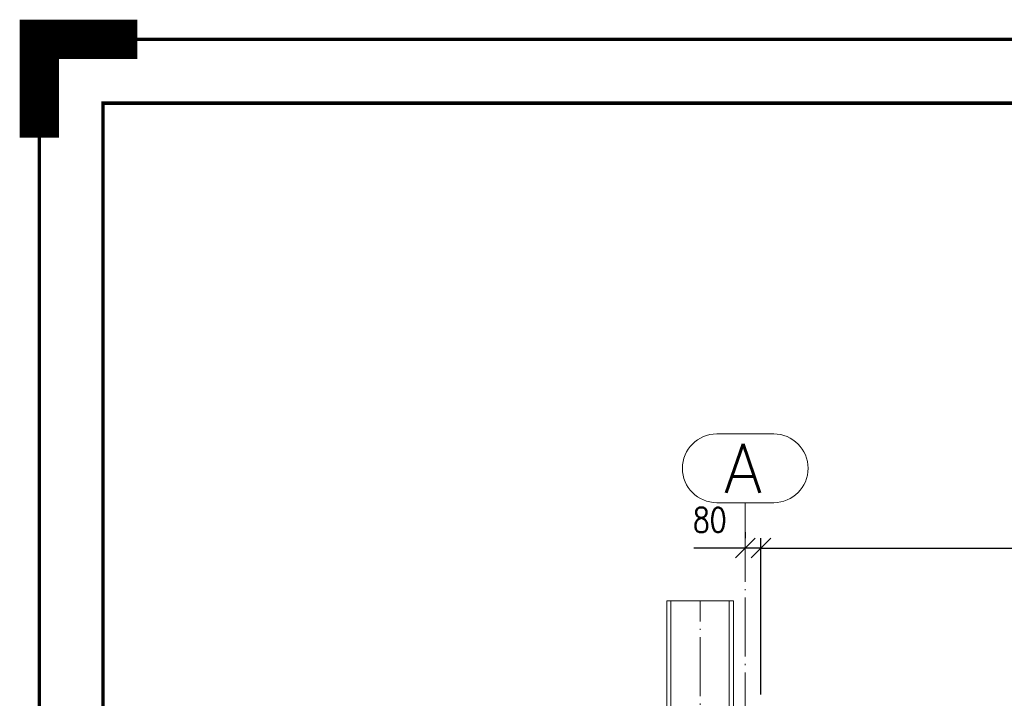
# Paper-space layout 'Layout1' of a CAD drawing. Extents: x -2 to 1033, y -36 to 596.
# Tile 22 of 182: x -2 to 98, y 527 to 596. Entities that reach past the tile are written whole.
import ezdxf
from ezdxf.enums import TextEntityAlignment as Align

# ---------------------------------------------------------------- set-up
doc = ezdxf.new("R2010")
doc.units = 0
doc.linetypes.add('ACAD_ISO04W100', pattern=[30.5, 24, -3, 0.5, -3])
doc.linetypes.add('HP_01_CER_B', pattern=[8, 5, -1, 1, -1])
doc.layers.get('0').update_dxf_attribs({"linetype": 'CONTINUOUS'})
doc.layers.get('DEFPOINTS').update_dxf_attribs({"color": 132, "linetype": 'CONTINUOUS'})
doc.layers.add('RAMECEK_HP', color=251, linetype='CONTINUOUS')
for name, color, linetype, lineweight in [('SS_1.ET-HALA_TaO-RASTR', 7, 'HP_01_CER_B', 13), ('SS_1.ET-HALA_TaO-SLOUP', 9, 'CONTINUOUS', 13), ('SS_KOTY', 3, 'CONTINUOUS', 25)]:
    doc.layers.add(name, color=color, linetype=linetype, lineweight=lineweight)
doc.styles.add('ROMANS', font='romans.shx', dxfattribs={"width": 0.8})
doc.styles.add('romans.shx', font='romans.shx', dxfattribs={"height": 5})
doc.linetypes.add('ZIGZAG', pattern='A,0.00254,-5.08,[131,ltypeshp.shx,S=5.08,R=0,X=-5.08,Y=0],-10.16,[131,ltypeshp.shx,S=5.08,R=180,X=5.08,Y=0],-5.08', length=20.32254)
doc.dimstyles.new('A-1_(2.5)_50AS', dxfattribs={"dimtxt": 2.5, "dimasz": 2, "dimexe": 1, "dimexo": 2, "dimgap": 0, "dimtad": 0, "dimdec": 1, "dimlfac": 50, "dimrnd": 1, "dimtxsty": 'ROMANS', "dimblk1": 'OBLIQUE', "dimblk2": 'OBLIQUE', "dimsah": 1, "dimcen": 2, "dimclrd": 256, "dimclre": 256, "dimclrt": 256, "dimadec": 1, "dimazin": 2, "dimtfac": 0.714286, "dimtdec": 1, "dimtmove": 0, "dimatfit": 3, "dimldrblk": 'OPEN', "dimfxl": 1, "dimtvp": 1.142857, "dimtfill": 1, "dimtolj": 1, "dimlwd": -1, "dimlwe": -1, "dimarcsym": 0})

# ---------------------------------------------------------------- blocks, each defined once
blk = doc.blocks.new('*U6')
at = {"layer": 'RAMECEK_HP', "lineweight": 40, "const_width": 4}
blk.add_lwpolyline([(0, 584), (0, 594), (10, 594)], dxfattribs=at)
at = {"layer": 'RAMECEK_HP', "lineweight": 35, "const_width": 0.35}
for points in [[(0, 594), (0, 0), (841, 0), (841, 594)], [(6.5, 587.5), (6.5, 6.5), (834.5, 6.5), (834.5, 587.5)]]:
    blk.add_lwpolyline(points, close=True, dxfattribs=at)
at = {"layer": 'DEFPOINTS', "style": 'ROMANS', "width": 0.8}
blk.add_attdef('TISK', text='', height=10, dxfattribs=at).set_placement((841, -33), align=Align.RIGHT)
blk = doc.blocks.new('_Oblique')
at = {"color": 0, "linetype": 'ByBlock', "lineweight": -2}
blk.add_line((-0.5, -0.5), (0.5, 0.5), dxfattribs=at)
blk = doc.blocks.new('*D51')
at = {"layer": 'DEFPOINTS', "color": 0, "transparency": 16777216}
for p in [(71.94, 542.19), (71.94, 541.81), (73.54, 525.26, -10152.8)]:
    blk.add_point(p, dxfattribs=at)
at = {"layer": 'SS_KOTY', "transparency": 16777216}
for p, q in [((71.94, 543.81), (71.94, 543.19)), ((73.54, 527.26), (73.54, 543.19)), ((71.94, 542.19), (66.7, 542.19)), ((73.54, 542.19), (71.94, 542.19))]:
    blk.add_line(p, q, dxfattribs=at)
at = {"layer": 'SS_KOTY', "transparency": 16777216, "xscale": 2, "yscale": 2, "zscale": 2, "rotation": 180}
blk.add_blockref('_Oblique', (71.94, 542.19), dxfattribs=at)
at = {"layer": 'SS_KOTY', "transparency": 16777216, "xscale": 2, "yscale": 2, "zscale": 2}
blk.add_blockref('_Oblique', (73.54, 542.19), dxfattribs=at)
at = {"layer": 'SS_KOTY', "transparency": 16777216, "insert": (68.32, 545.05), "char_height": 2.5, "attachment_point": 5, "style": 'ROMANS', "bg_fill": 3, "box_fill_scale": 1.1, "bg_fill_color": 256, "bg_fill_true_color": 13158600, "bg_fill_transparency": 0}
blk.add_mtext('\\A1;80', dxfattribs=at)
blk = doc.blocks.new('_OPEN')
at = {"color": 0, "linetype": 'ByBlock'}
for p, q in [((-1, 0.167), (0, 0)), ((0, 0), (-1, -0.167)), ((0, 0), (-1, 0))]:
    blk.add_line(p, q, dxfattribs=at)
blk = doc.blocks.new('*D52')
at = {"layer": 'DEFPOINTS', "color": 0, "transparency": 16777216}
for p in [(210.94, 542.19), (73.54, 525.26, -10152.8), (210.94, 525.26, -10152.8)]:
    blk.add_point(p, dxfattribs=at)
at = {"layer": 'SS_KOTY', "transparency": 16777216}
for p, q in [((73.54, 527.26), (73.54, 543.19)), ((210.94, 527.26), (210.94, 543.19)), ((73.54, 542.19), (210.94, 542.19))]:
    blk.add_line(p, q, dxfattribs=at)
at = {"layer": 'SS_KOTY', "transparency": 16777216, "xscale": 2, "yscale": 2, "zscale": 2, "rotation": 180}
blk.add_blockref('_Oblique', (73.54, 542.19), dxfattribs=at)
at = {"layer": 'SS_KOTY', "transparency": 16777216, "xscale": 2, "yscale": 2, "zscale": 2}
blk.add_blockref('_Oblique', (210.94, 542.19), dxfattribs=at)
at = {"layer": 'SS_KOTY', "transparency": 16777216, "insert": (142.24, 545.05), "char_height": 2.5, "attachment_point": 5, "style": 'ROMANS', "bg_fill": 3, "box_fill_scale": 1.1, "bg_fill_color": 256, "bg_fill_true_color": 13158600, "bg_fill_transparency": 0}
blk.add_mtext('\\A1;6870', dxfattribs=at)

psp = doc.layouts.get("Layout1")

# ---------------------------------------------------------------- linework, layer by layer
at = {"layer": 'SS_1.ET-HALA_TaO-RASTR', "linetype": 'Continuous', "ltscale": 0.25}
psp.add_line((74.8434, 553.8079), (69.0339, 553.8079), dxfattribs=at)
at = {"layer": 'SS_1.ET-HALA_TaO-SLOUP', "color": 5, "linetype": 'Continuous', "ltscale": 0.25}
for p, q in [((63.9386, 398.6604), (63.9386, 536.8089)), ((64.3686, 424.4604), (64.3686, 536.8089))]:
    psp.add_line(p, q, dxfattribs=at)

# ---------------------------------------------------------------- block references
at = {"layer": 'RAMECEK_HP'}
psp.add_blockref('*U6', (0, 0), dxfattribs=at)

# ---------------------------------------------------------------- texts
at = {"layer": 'SS_1.ET-HALA_TaO-RASTR', "color": 7, "style": 'romans.shx'}
psp.add_text('A', height=5, dxfattribs=at).set_placement((69.7908, 547.8079))

# ---------------------------------------------------------------- next in the draw order: dimensions: what is measured, and where the dimension line sits
at = {"layer": 'SS_KOTY'}
dim = psp.add_linear_dim(base=(71.9386, 542.1898), p1=(73.5386, 525.2604, -10152.8), p2=(71.9386, 541.8089), dimstyle='A-1_(2.5)_50AS', dxfattribs=at)
dim.commit()
dim.dimension.update_dxf_attribs({"geometry": '*D51', "text_midpoint": (68.3196, 545.0469)})

# ---------------------------------------------------------------- next in the draw order: linework, layer by layer
at = {"layer": 'SS_1.ET-HALA_TaO-RASTR', "linetype": 'ACAD_ISO04W100', "ltscale": 0.25}
for p, q in [((71.9386, 541.8079), (71.9386, 546.8079)), ((71.9386, 325.2604), (71.9386, 541.8089)), ((71.9386, 541.8089), (71.9386, 541.8079))]:
    psp.add_line(p, q, dxfattribs=at)
at = {"layer": 'SS_1.ET-HALA_TaO-RASTR', "linetype": 'Continuous', "ltscale": 0.25}
psp.add_arc((69.0339, 550.3079), 3.5, 90, 270, dxfattribs=at)
at = {"layer": 'SS_1.ET-HALA_TaO-SLOUP', "color": 9, "linetype": 'ZIGZAG', "ltscale": 0.25}
psp.add_line((70.7386, 536.8089), (63.9386, 536.8089), dxfattribs=at)
at = {"layer": 'SS_1.ET-HALA_TaO-SLOUP', "color": 9, "linetype": 'ACAD_ISO04W100', "ltscale": 0.25}
psp.add_line((67.3386, 305.9725), (67.3386, 536.8089), dxfattribs=at)
at = {"layer": 'SS_1.ET-HALA_TaO-SLOUP', "color": 5, "linetype": 'Continuous', "ltscale": 0.25}
for p, q in [((70.3086, 536.8089), (70.3086, 424.4604)), ((70.7386, 536.8089), (70.7386, 424.4604))]:
    psp.add_line(p, q, dxfattribs=at)

# ---------------------------------------------------------------- next in the draw order: dimensions: what is measured, and where the dimension line sits
at = {"layer": 'SS_KOTY'}
dim = psp.add_linear_dim(base=(210.9386, 542.1898), p1=(73.5386, 525.2604, -10152.8), p2=(210.9386, 525.2604, -10152.8), dimstyle='A-1_(2.5)_50AS', override={"dimtmove": 1}, dxfattribs=at)
dim.commit()
dim.dimension.update_dxf_attribs({"geometry": '*D52', "text_midpoint": (142.2386, 545.0469)})

# ---------------------------------------------------------------- next in the draw order: linework, layer by layer
at = {"layer": 'SS_1.ET-HALA_TaO-RASTR', "linetype": 'Continuous', "ltscale": 0.25}
psp.add_line((69.0339, 546.8079), (74.8434, 546.8079), dxfattribs=at)
psp.add_arc((74.8434, 550.3079), 3.5, 270, 90, dxfattribs=at)

doc.saveas('drawing.dxf')
